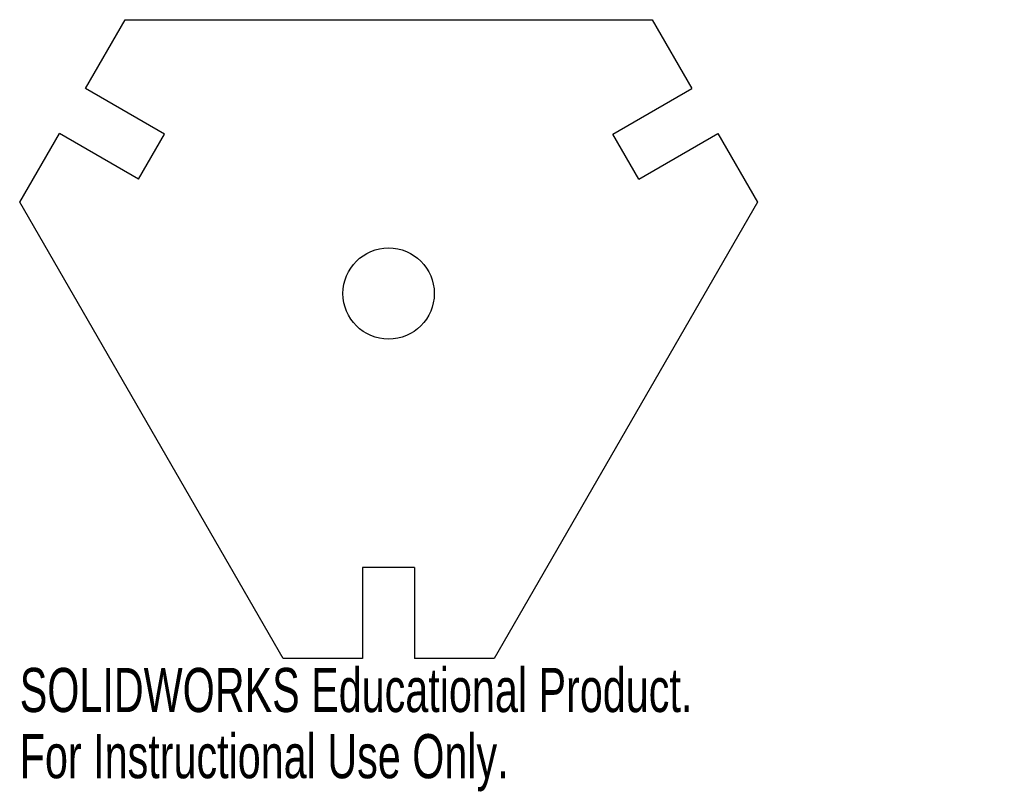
# Model space of a CAD drawing. Header units: millimetres. Extents: x -40 to 67, y -55 to 30.
import ezdxf

# ---------------------------------------------------------------- set-up
doc = ezdxf.new("R2010")
doc.units = ezdxf.units.MM
doc.styles.add('SLDTEXTSTYLE0', font='TXT', dxfattribs={"width": 0.7})

msp = doc.modelspace()

# ---------------------------------------------------------------- linework, layer by layer
at = {"color": 7, "linetype": 'Continuous', "lineweight": 25}
for p, q in [((-33.22, 22.47), (-28.87, 30)), ((-28.87, 30), (28.87, 30)), ((28.87, 30), (33.22, 22.47)), ((-24.56, 17.47), (-33.22, 22.47)), ((24.56, 17.47), (33.22, 22.47)), ((-40.41, 10), (-36.07, 17.53)), ((-27.41, 12.53), (-36.07, 17.53)), ((-27.41, 12.53), (-24.56, 17.47)), ((27.41, 12.53), (24.56, 17.47)), ((27.41, 12.53), (36.07, 17.53)), ((36.07, 17.53), (40.41, 10)), ((-11.55, -40), (-40.41, 10)), ((40.41, 10), (11.55, -40)), ((2.85, -30), (-2.85, -30)), ((-2.85, -30), (-2.85, -40)), ((2.85, -30), (2.85, -40)), ((-2.85, -40), (-11.55, -40)), ((11.55, -40), (2.85, -40))]:
    msp.add_line(p, q, dxfattribs=at)
msp.add_circle((0, 0), 5, dxfattribs=at)

# ---------------------------------------------------------------- texts
at = {"color": 7, "linetype": 'Continuous', "char_height": 4.8336, "attachment_point": 1, "style": 'SLDTEXTSTYLE0'}
for s, insert in [('SOLIDWORKS Educational Product.', (-40.41, -41.02)), ('For Instructional Use Only.', (-40.41, -48.27))]:
    msp.add_mtext(s, dxfattribs=dict(at, insert=insert))

doc.saveas('drawing.dxf')
